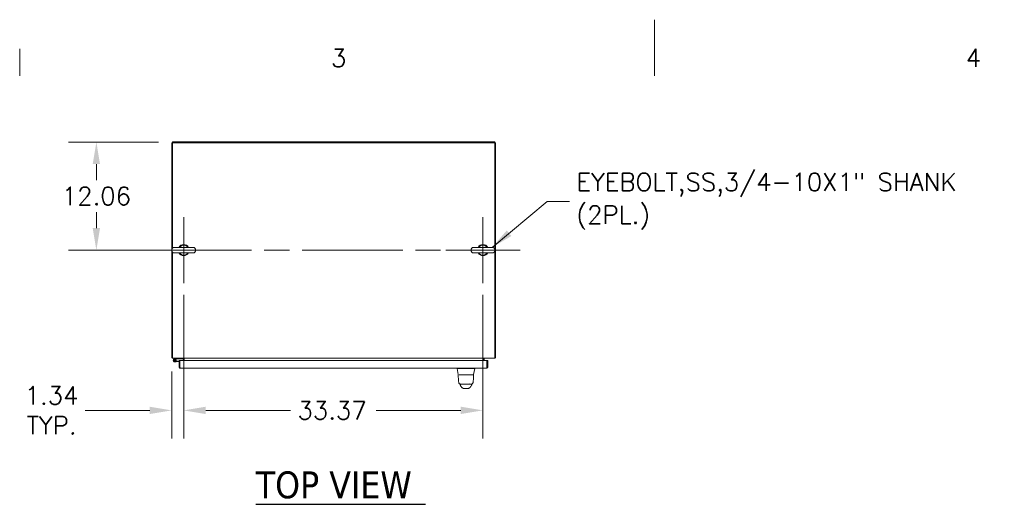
# Model space of a CAD drawing. Header units: inches. Extents: x 3 to 422, y 9 to 266.
# Tile 22 of 41: x 142 to 252, y 212 to 266. Entities that reach past the tile are written whole.
import ezdxf

# ---------------------------------------------------------------- set-up
doc = ezdxf.new("R2010")
doc.units = ezdxf.units.IN
doc.header["$LTSCALE"] = 25
doc.header["$MEASUREMENT"] = 0
doc.linetypes.add('CHAIN', pattern=[0.7087, 0.4724, -0.0591, 0.1181, -0.0591])
doc.layers.get('0').update_dxf_attribs({"lineweight": 0})
for name, color, linetype, lineweight in [('Border (ANSI)', 7, 'Continuous', 5), ('Center Mark (ANSI)', 7, 'Continuous', 5), ('Centerline (ANSI)', 7, 'Continuous', 5), ('Dimension (ANSI)', 7, 'Continuous', 5), ('Symbol (ANSI)', 7, 'Continuous', 5), ('Visible (ANSI)', 7, 'Continuous', 5)]:
    doc.layers.add(name, color=color, linetype=linetype, lineweight=lineweight)
doc.styles.add('Note Text (ANSI)', font='RomanS.shx')
doc.styles.add('ROMANS', font='romans.shx')
doc.styles.add('Text Style168', font='tahoma.ttf')
doc.dimstyles.new('Default (ANSI)', dxfattribs={"dimscale": 25, "dimtxt": 0.08, "dimasz": 0.098425, "dimexe": 0.125, "dimexo": 0.0625, "dimgap": 0.031496, "dimtad": 0, "dimtih": 1, "dimtoh": 1, "dimrnd": 1e-08, "dimzin": 0, "dimdsep": 46, "dimtxsty": 'ROMANS', "dimcen": 0.09, "dimdle": 0.393701, "dimclrd": 256, "dimclre": 256, "dimclrt": 256, "dimadec": 0, "dimazin": 0, "dimtfac": 1.25, "dimtofl": 0, "dimtmove": 0, "dimatfit": 3, "dimfxl": 0, "dimtolj": 1, "dimtzin": 0, "dimlwd": -1, "dimlwe": -1, "dimarcsym": 0})
doc.dimstyles.new('Default (ANSI)$7', dxfattribs={"dimscale": 25, "dimtxt": 0.08, "dimasz": 0.098425, "dimexe": 0.125, "dimexo": 0.0625, "dimgap": 0.031496, "dimtad": 0, "dimtih": 1, "dimtoh": 1, "dimrnd": 1e-08, "dimzin": 0, "dimdsep": 46, "dimtxsty": 'ROMANS', "dimcen": 0.09, "dimdle": 0.393701, "dimclrd": 256, "dimclre": 256, "dimclrt": 256, "dimadec": 0, "dimazin": 0, "dimtfac": 1.25, "dimtofl": 0, "dimtmove": 0, "dimatfit": 3, "dimfxl": 0, "dimtolj": 1, "dimtzin": 0, "dimlwd": -1, "dimlwe": -1, "dimarcsym": 0})

# ---------------------------------------------------------------- blocks, each defined once
blk = doc.blocks.new('Borders Default Border')
at = {"layer": 'Border (ANSI)'}
blk.add_line((5.6667, 10.38), (5.6667, 10.5), dxfattribs=at)
at = {"layer": 'Border (ANSI)', "flags": 128}
blk.add_lwpolyline([(8.5, 10.63), (8.5, 10.38)], dxfattribs=at)
at = {"layer": 'Border (ANSI)', "char_height": 0.08, "attachment_point": 7, "style": 'Note Text (ANSI)'}
for s, insert in [('3', (7.0559, 10.4192)), ('4', (9.8883, 10.42))]:
    blk.add_mtext(s, dxfattribs=dict(at, insert=insert))
blk = doc.blocks.new('*D17')
at = {"layer": 'Defpoints', "color": 0}
for p in [(159.97, 236.61), (158.63, 228.08), (159.97, 222.18)]:
    blk.add_point(p, dxfattribs=at)
at = {"layer": 'Dimension (ANSI)'}
for p, q in [((159.97, 235.05), (159.97, 219.05)), ((158.63, 226.52), (158.63, 219.05)), ((156.17, 222.18), (148.96, 222.18)), ((162.43, 222.18), (164.89, 222.18))]:
    blk.add_line(p, q, dxfattribs=at)
for points in [[(156.17, 222.59), (156.17, 221.77), (158.63, 222.18)], [(162.43, 222.59), (162.43, 221.77), (159.97, 222.18)]]:
    blk.add_solid(points, dxfattribs=at)
at = {"layer": 'Dimension (ANSI)', "insert": (145.22, 222.18), "char_height": 2, "attachment_point": 5, "style": 'ROMANS'}
blk.add_mtext('\\A1;1.34\\PTYP.', dxfattribs=at)
blk = doc.blocks.new('*D18')
at = {"layer": 'Defpoints', "color": 0}
for p in [(158.72, 252.11), (150.22, 240.05), (158.63, 240.05)]:
    blk.add_point(p, dxfattribs=at)
at = {"layer": 'Dimension (ANSI)'}
for p, q in [((157.16, 252.11), (147.1, 252.11)), ((150.22, 249.65), (150.22, 247.87)), ((150.22, 242.51), (150.22, 244.29)), ((157.07, 240.05), (147.1, 240.05))]:
    blk.add_line(p, q, dxfattribs=at)
for points in [[(149.81, 249.65), (150.63, 249.65), (150.22, 252.11)], [(149.81, 242.51), (150.63, 242.51), (150.22, 240.05)]]:
    blk.add_solid(points, dxfattribs=at)
at = {"layer": 'Dimension (ANSI)', "insert": (146.37, 247.08), "char_height": 2, "attachment_point": 1, "style": 'ROMANS'}
blk.add_mtext('\\A1;12.06', dxfattribs=at)
blk = doc.blocks.new('*D37')
at = {"layer": 'Defpoints', "color": 0}
for p in [(159.97, 236.61), (193.34, 236.61), (193.34, 222.18)]:
    blk.add_point(p, dxfattribs=at)
at = {"layer": 'Dimension (ANSI)'}
for p, q in [((159.97, 235.05), (159.97, 219.05)), ((193.34, 235.05), (193.34, 219.05)), ((162.43, 222.18), (171.87, 222.18)), ((190.88, 222.18), (181.45, 222.18))]:
    blk.add_line(p, q, dxfattribs=at)
for points in [[(162.43, 222.59), (162.43, 221.77), (159.97, 222.18)], [(190.88, 222.59), (190.88, 221.77), (193.34, 222.18)]]:
    blk.add_solid(points, dxfattribs=at)
at = {"layer": 'Dimension (ANSI)', "insert": (172.66, 223.18), "char_height": 2, "attachment_point": 1, "style": 'ROMANS'}
blk.add_mtext('\\A1;33.37', dxfattribs=at)

msp = doc.modelspace()

# ---------------------------------------------------------------- linework, layer by layer
at = {"layer": 'Center Mark (ANSI)', "linetype": 'CHAIN', "ltscale": 0.163669}
for p, q in [((159.9718, 243.7344), (159.9718, 236.3644)), ((193.3438, 243.7344), (193.3438, 236.3644))]:
    msp.add_line(p, q, dxfattribs=at)
at = {"layer": 'Centerline (ANSI)', "linetype": 'CHAIN', "ltscale": 0.152558}
for p, q in [((159.9718, 236.6144), (159.9718, 243.4844)), ((193.3438, 236.6144), (193.3438, 243.4844))]:
    msp.add_line(p, q, dxfattribs=at)
at = {"layer": 'Centerline (ANSI)', "linetype": 'CHAIN', "ltscale": 0.184557}
for p, q in [((155.8168, 240.0494), (164.1268, 240.0494)), ((189.1888, 240.0494), (197.4988, 240.0494))]:
    msp.add_line(p, q, dxfattribs=at)
at = {"layer": 'Centerline (ANSI)', "linetype": 'CHAIN', "ltscale": 0.952448}
msp.add_line((156.2868, 240.0494), (197.0288, 240.0494), dxfattribs=at)
at = {"layer": 'Symbol (ANSI)', "lineweight": 30}
msp.add_line((168.0025, 211.7055), (186.9312, 211.7055), dxfattribs=at)
at = {"layer": 'Visible (ANSI)'}
for p, q in [((158.6281, 252.0182), (158.6281, 228.0806)), ((158.7218, 252.0182), (158.6281, 252.0182)), ((158.7218, 252.1119), (158.7218, 252.0182)), ((158.7218, 252.1119), (194.6594, 252.1119)), ((158.7218, 240.2678), (158.7218, 252.0182)), ((158.7218, 252.0182), (194.6594, 252.0182)), ((194.6594, 252.1119), (194.6594, 252.0182)), ((194.7531, 252.0182), (194.6594, 252.0182)), ((194.6594, 252.0182), (194.6594, 240.17)), ((194.7531, 252.0182), (194.7531, 228.0806)), ((158.7218, 228.1119), (158.7218, 239.831)), ((161.0018, 240.3594), (158.9418, 240.3594)), ((158.9418, 239.7394), (161.0018, 239.7394)), ((194.3738, 240.3594), (192.3138, 240.3594)), ((192.3138, 239.7394), (194.3738, 239.7394)), ((194.6594, 239.9289), (194.6594, 228.1119)), ((158.7218, 228.0806), (158.6281, 228.0806)), ((158.7218, 228.1119), (158.7218, 227.9869)), ((194.6594, 227.9869), (158.7218, 227.9869)), ((158.9021, 227.9155), (159.1524, 227.9869)), ((158.9271, 227.8445), (159.0532, 227.8834)), ((159.1413, 227.6085), (158.962, 227.5925)), ((159.0532, 227.8834), (158.9985, 227.8309)), ((159.1456, 227.9119), (159.0532, 227.8834)), ((159.0931, 227.6795), (159.1347, 227.6832)), ((159.1347, 227.6832), (159.4411, 227.7104)), ((159.1347, 227.6832), (159.1413, 227.6085)), ((159.4411, 227.6351), (159.1413, 227.6085)), ((159.7774, 227.9119), (159.1456, 227.9119)), ((159.4411, 227.7601), (159.4411, 227.0101)), ((159.5348, 227.7601), (159.4411, 227.7601)), ((159.5348, 227.0101), (159.5348, 227.7601)), ((159.5458, 227.0101), (159.5458, 227.7601)), ((159.5458, 227.7601), (193.7739, 227.7601)), ((159.7774, 227.9869), (159.7774, 227.9119)), ((159.9094, 227.7601), (159.9094, 227.9557)), ((160.0031, 227.9869), (160.0031, 227.9557)), ((160.0031, 227.9557), (160.0031, 227.7601)), ((193.3781, 227.9557), (193.3781, 227.9869)), ((193.3781, 227.7601), (193.3781, 227.9557)), ((193.4718, 227.7601), (193.4718, 227.9557)), ((193.7739, 227.7601), (193.7739, 227.0101)), ((193.7849, 227.0101), (193.7849, 227.7601)), ((193.7849, 227.7601), (193.8786, 227.7601)), ((193.8786, 227.0101), (193.8786, 227.7601)), ((194.6594, 227.9869), (194.6594, 228.1119)), ((194.7531, 228.0806), (194.6594, 228.0806)), ((159.5348, 227.0101), (159.4411, 227.0101)), ((159.5458, 227.1332), (159.5348, 227.1332)), ((193.7536, 226.8851), (159.566, 226.8851)), ((190.472, 226.8851), (190.472, 226.8407)), ((190.472, 226.8407), (190.472, 226.8405)), ((190.5897, 226.1731), (190.472, 226.8405)), ((191.7269, 226.8405), (191.1699, 226.8405)), ((192.3071, 226.1731), (192.4248, 226.8405)), ((192.4248, 226.8851), (192.4248, 226.8407)), ((192.4248, 226.8405), (192.4248, 226.8407)), ((193.7849, 227.0101), (193.8786, 227.0101)), ((190.6977, 226.1568), (191.2876, 226.1568)), ((191.6092, 226.1568), (191.2876, 226.1568)), ((191.6092, 226.1568), (192.2193, 226.1568)), ((191.1759, 224.6362), (191.7271, 224.6362)), ((191.7283, 224.6362), (191.7271, 224.6362)), ((191.7283, 224.6362), (191.7308, 224.6362))]:
    msp.add_line(p, q, dxfattribs=at)
msp.add_circle((158.9474, 227.7568), 0.06, dxfattribs=at)
for centre, radius, start, end in [((159.9718, 240.0494), 0.625, 29.735713, 150.264287), ((159.9718, 240.0494), 0.56, 33.612375, 146.387625), ((193.3438, 240.0494), 0.625, 29.735713, 150.264287), ((193.3438, 240.0494), 0.56, 33.612375, 146.387625), ((158.9418, 240.0494), 0.31, 90, 270), ((159.9718, 240.0494), 0.625, 209.735713, 330.264287), ((159.9718, 240.0494), 0.56, 213.612375, 326.387625), ((161.0018, 240.0494), 0.31, 270, 90), ((192.3138, 240.0494), 0.31, 90, 270), ((193.3438, 240.0494), 0.625, 209.735713, 330.264287), ((193.3438, 240.0494), 0.56, 213.612375, 326.387625), ((194.3738, 240.0494), 0.31, 270, 90), ((158.753, 228.1119), 0.1249, 194.483432, 255.516568), ((158.9474, 227.7568), 0.165, 105.931891, 50.111702), ((158.9474, 227.7568), 0.09, 103.033631, 55.374391), ((158.9474, 227.7568), 0.09, 55.374391, 103.033631), ((159.4858, 227.5899), 0.124, 61.035918, 66.724042), ((159.8781, 227.9557), 0.0313, 0, 90), ((159.8781, 227.9557), 0.1249, 0, 14.483432), ((193.503, 227.9557), 0.125, 165.516568, 180), ((193.503, 227.9557), 0.0313, 90, 180), ((194.6281, 228.1119), 0.125, 284.483432, 345.516568), ((191.1699, 226.9695), 0.129, 266.489847, 269.98963), ((191.7269, 226.9695), 0.129, 270.01037, 273.510153), ((190.596, 226.145), 0.0118, 90.000013, 182.275839), ((190.6091, 226.1765), 0.0197, 190, 270), ((192.2877, 226.1765), 0.0197, 270.000064, 350.000011), ((192.2992, 226.145), 0.0118, 357.724164, 90.000001)]:
    msp.add_arc(centre, radius, start, end, dxfattribs=at)
for centre, major_axis, ratio, start_param, end_param in [((191.01, 225.0465), (-0.1851, -0.067), 0.66599845, 0.00000271, 0.00004115), ((191.8489, 225.7384), (0, 0.984), 0.00127353, 4.10765994, 4.10766139), ((191.8888, 225.0465), (0.1852, -0.0666), 0.66664321, 6.28314216, 6.28318181)]:
    msp.add_ellipse(centre, major_axis=major_axis, ratio=ratio, start_param=start_param, end_param=end_param, dxfattribs=at)
for points, knots in [([(159.4411, 227.0101), (159.4411, 226.9664), (159.4659, 226.9235), (159.5038, 226.9018), (159.5226, 226.8909), (159.5443, 226.8851), (159.566, 226.8851)], [0, 0, 0, 0, 1.04908001, 1.04908001, 1.04908001, 1.57079633, 1.57079633, 1.57079633, 1.57079633]), ([(159.5488, 226.9845), (159.5412, 226.9897), (159.5357, 226.9982), (159.5349, 227.0074), (159.5348, 227.0083), (159.5348, 227.0092), (159.5348, 227.0101)], [0.595101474, 0.595101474, 0.595101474, 0.595101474, 1.483474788, 1.483474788, 1.483474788, 1.570796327, 1.570796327, 1.570796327, 1.570796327]), ([(159.566, 226.8851), (159.5616, 226.8851), (159.5571, 226.9099), (159.5526, 226.9478), (159.5503, 226.9667), (159.5481, 226.9884), (159.5458, 227.0101)], [0, 0, 0, 0, 1.04908001, 1.04908001, 1.04908001, 1.57079633, 1.57079633, 1.57079633, 1.57079633]), ([(191.162, 226.8407), (191.1155, 226.8436), (191.0688, 226.8457), (190.9674, 226.8493), (190.9135, 226.8507), (190.792, 226.853), (190.728, 226.8536), (190.6178, 226.8536), (190.5727, 226.853), (190.5149, 226.8507), (190.4971, 226.8493), (190.4766, 226.8457), (190.472, 226.8436), (190.472, 226.8407)], [-2.74347224, -2.74347224, -2.74347224, -2.74347224, -2.38819032, -2.38819032, -1.96055056, -1.96055056, -1.37195117, -1.37195117, -0.78330896, -0.78330896, -0.35540907, -0.35540907, 0, 0, 0, 0]), ([(192.4248, 226.8407), (192.4248, 226.8436), (192.4202, 226.8457), (192.3997, 226.8493), (192.382, 226.8507), (192.3244, 226.853), (192.2791, 226.8536), (192.1686, 226.8536), (192.1042, 226.853), (191.9828, 226.8507), (191.9289, 226.8493), (191.8276, 226.8457), (191.7811, 226.8436), (191.7348, 226.8407)], [-2.74429333, -2.74429333, -2.74429333, -2.74429333, -2.38875858, -2.38875858, -1.96325703, -1.96325703, -1.37236934, -1.37236934, -0.78185267, -0.78185267, -0.35396182, -0.35396182, 0, 0, 0, 0]), ([(193.7739, 227.0101), (193.7694, 226.9664), (193.7649, 226.9235), (193.7604, 226.9018), (193.7581, 226.8909), (193.7559, 226.8851), (193.7536, 226.8851)], [0, 0, 0, 0, 1.04908001, 1.04908001, 1.04908001, 1.57079633, 1.57079633, 1.57079633, 1.57079633]), ([(193.7536, 226.8851), (193.7973, 226.8851), (193.8402, 226.9099), (193.862, 226.9478), (193.8728, 226.9667), (193.8786, 226.9884), (193.8786, 227.0101)], [0, 0, 0, 0, 1.04908001, 1.04908001, 1.04908001, 1.57079633, 1.57079633, 1.57079633, 1.57079633]), ([(193.7709, 226.9845), (193.7785, 226.9897), (193.784, 226.9982), (193.7848, 227.0074), (193.7849, 227.0083), (193.7849, 227.0092), (193.7849, 227.0101)], [0.595101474, 0.595101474, 0.595101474, 0.595101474, 1.483474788, 1.483474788, 1.483474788, 1.570796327, 1.570796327, 1.570796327, 1.570796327]), ([(190.6542, 225.2779), (190.6367, 225.3829), (190.6246, 225.497), (190.6012, 225.7812), (190.5917, 225.9593), (190.5842, 226.1445)], [0, 0, 0, 0, 1.1380986, 1.1380986, 2.63311961, 2.63311961, 2.63311961, 2.63311961]), ([(190.6091, 226.1568), (190.6076, 226.1568), (190.6063, 226.1568), (190.6051, 226.1568), (190.6033, 226.1568), (190.6018, 226.1568), (190.6006, 226.1568), (190.5994, 226.1568), (190.5985, 226.1568), (190.5978, 226.1568), (190.5971, 226.1568), (190.5966, 226.1568), (190.5964, 226.1568), (190.5961, 226.1568), (190.596, 226.1568), (190.596, 226.1568)], [0.874848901, 0.874848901, 0.874848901, 0.874848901, 0.891891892, 0.891891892, 0.891891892, 0.918918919, 0.918918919, 0.918918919, 0.945945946, 0.945945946, 0.945945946, 0.972972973, 0.972972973, 0.972972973, 1, 1, 1, 1]), ([(190.8484, 225.1135), (190.8406, 225.1135), (190.8327, 225.114), (190.8042, 225.1174), (190.7835, 225.1233), (190.7457, 225.1411), (190.728, 225.1532), (190.6977, 225.182), (190.6847, 225.199), (190.6648, 225.2362), (190.6578, 225.2569), (190.6542, 225.2779)], [0, 0, 0, 0, 0.059779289, 0.059779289, 0.219097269, 0.219097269, 0.378419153, 0.378419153, 0.537633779, 0.537633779, 0.699837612, 0.699837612, 0.699837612, 0.699837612]), ([(192.2424, 225.2784), (192.239, 225.2574), (192.232, 225.2368), (192.2122, 225.1995), (192.1992, 225.1824), (192.169, 225.1536), (192.1514, 225.1414), (192.1136, 225.1235), (192.093, 225.1175), (192.0642, 225.114), (192.0562, 225.1135), (192.0482, 225.1135)], [0, 0, 0, 0, 0.162087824, 0.162087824, 0.321306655, 0.321306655, 0.48062839, 0.48062839, 0.639946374, 0.639946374, 0.701196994, 0.701196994, 0.701196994, 0.701196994]), ([(192.2992, 226.1568), (192.2992, 226.1568), (192.299, 226.1568), (192.2987, 226.1568), (192.2984, 226.1568), (192.2979, 226.1568), (192.2972, 226.1568), (192.2965, 226.1568), (192.2956, 226.1568), (192.2944, 226.1568), (192.2932, 226.1568), (192.2917, 226.1568), (192.2899, 226.1568), (192.288, 226.1568), (192.2858, 226.1568), (192.2831, 226.1568), (192.2804, 226.1568), (192.2773, 226.1568), (192.2736, 226.1568), (192.2699, 226.1568), (192.2657, 226.1568), (192.2607, 226.1568), (192.2558, 226.1568), (192.2501, 226.1568), (192.2436, 226.1568), (192.2388, 226.1568), (192.2336, 226.1568), (192.2278, 226.1568)], [0, 0, 0, 0, 0.027027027, 0.027027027, 0.027027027, 0.054054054, 0.054054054, 0.054054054, 0.081081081, 0.081081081, 0.081081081, 0.108108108, 0.108108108, 0.108108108, 0.135135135, 0.135135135, 0.135135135, 0.162162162, 0.162162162, 0.162162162, 0.189189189, 0.189189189, 0.189189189, 0.216216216, 0.216216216, 0.216216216, 0.236224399, 0.236224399, 0.236224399, 0.236224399]), ([(192.3101, 226.1224), (192.3008, 225.895), (192.2888, 225.6786), (192.2621, 225.4161), (192.2534, 225.3455), (192.2424, 225.2784)], [0, 0, 0, 0, 1.84284413, 1.84284413, 2.57091399, 2.57091399, 2.57091399, 2.57091399]), ([(190.9125, 224.8274), (190.8842, 224.8606), (190.8617, 224.8968), (190.8368, 224.949), (190.8305, 224.9641), (190.8249, 224.9794)], [0, 0, 0, 0, 0.35751175, 0.35751175, 0.498674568, 0.498674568, 0.498674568, 0.498674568]), ([(190.8484, 225.1135), (190.8484, 225.1135), (190.8484, 225.1135), (190.8484, 225.1135), (190.8485, 225.1135), (190.8488, 225.1135), (190.8493, 225.1135), (190.8499, 225.1135), (190.8508, 225.1135), (190.852, 225.1135), (190.8532, 225.1135), (190.8548, 225.1135), (190.8568, 225.1135), (190.8588, 225.1135), (190.8614, 225.1135), (190.8645, 225.1135), (190.8676, 225.1135), (190.8714, 225.1135), (190.876, 225.1135), (190.8806, 225.1135), (190.886, 225.1135), (190.8924, 225.1135), (190.8989, 225.1135), (190.9064, 225.1135), (190.9153, 225.1135), (190.9243, 225.1135), (190.9346, 225.1135), (190.946, 225.1135), (190.9574, 225.1135), (190.9697, 225.1135), (190.9823, 225.1135), (190.9949, 225.1135), (191.0077, 225.1135), (191.0204, 225.1135), (191.0332, 225.1135), (191.0459, 225.1135), (191.0584, 225.1135), (191.0709, 225.1135), (191.0832, 225.1135), (191.0952, 225.1135), (191.1072, 225.1135), (191.119, 225.1135), (191.1304, 225.1135), (191.1418, 225.1135), (191.153, 225.1135), (191.1637, 225.1135), (191.1745, 225.1135), (191.185, 225.1135), (191.195, 225.1135), (191.205, 225.1135), (191.2145, 225.1135), (191.2237, 225.1135), (191.2329, 225.1135), (191.2418, 225.1135), (191.2502, 225.1135), (191.2587, 225.1135), (191.2668, 225.1135), (191.2744, 225.1135)], [0.090717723, 0.090717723, 0.090717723, 0.090717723, 0.1, 0.1, 0.1, 0.15, 0.15, 0.15, 0.2, 0.2, 0.2, 0.25, 0.25, 0.25, 0.3, 0.3, 0.3, 0.35, 0.35, 0.35, 0.4, 0.4, 0.4, 0.45, 0.45, 0.45, 0.5, 0.5, 0.5, 0.55, 0.55, 0.55, 0.6, 0.6, 0.6, 0.65, 0.65, 0.65, 0.7, 0.7, 0.7, 0.75, 0.75, 0.75, 0.8, 0.8, 0.8, 0.85, 0.85, 0.85, 0.9, 0.9, 0.9, 0.95, 0.95, 0.95, 1, 1, 1, 1]), ([(191.0707, 224.6774), (191.057, 224.6833), (191.0452, 224.69), (191.0243, 224.7038), (191.0153, 224.7109), (190.9948, 224.7286), (190.9852, 224.7386), (190.9601, 224.7663), (190.9481, 224.7821), (190.9266, 224.8099), (190.9176, 224.8214), (190.9125, 224.8273)], [0, 0, 0, 0, 0.1363549, 0.1363549, 0.28625597, 0.28625597, 0.53095604, 0.53095604, 1.01850585, 1.01850585, 1.53885143, 1.53885143, 1.53885143, 1.53885143]), ([(191.0971, 224.6664), (191.0971, 224.6664), (191.0968, 224.6666), (191.0954, 224.6674), (191.1011, 224.6643), (191.0707, 224.6774)], [0.86132538, 0.86132538, 0.86132538, 0.86132538, 1.32028938, 1.32028938, 2.73948062, 2.73948062, 2.73948062, 2.73948062]), ([(191.1759, 224.6362), (191.1629, 224.6362), (191.1496, 224.6385), (191.1317, 224.6446), (191.1262, 224.647), (191.117, 224.6519), (191.113, 224.6543), (191.1081, 224.6576), (191.1067, 224.6586), (191.1039, 224.6607), (191.1027, 224.6616), (191.1008, 224.6631), (191.1001, 224.6637), (191.0987, 224.6649), (191.0982, 224.6654), (191.0974, 224.6661), (191.0971, 224.6663), (191.0969, 224.6665)], [0, 0, 0, 0, 0.099499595, 0.099499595, 0.145554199, 0.145554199, 0.181368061, 0.181368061, 0.198700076, 0.198700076, 0.219720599, 0.219720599, 0.241484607, 0.241484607, 0.277617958, 0.277617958, 0.315870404, 0.315870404, 0.315870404, 0.315870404]), ([(191.2744, 225.1135), (191.2832, 225.1135), (191.2918, 225.1135), (191.2999, 225.1135), (191.3081, 225.1135), (191.316, 225.1135), (191.3236, 225.1135), (191.3312, 225.1135), (191.3385, 225.1135), (191.3455, 225.1135), (191.3525, 225.1135), (191.3593, 225.1135), (191.3657, 225.1135), (191.3721, 225.1135), (191.3783, 225.1135), (191.3841, 225.1135), (191.39, 225.1135), (191.3956, 225.1135), (191.4009, 225.1135), (191.4062, 225.1135), (191.4112, 225.1135), (191.416, 225.1135), (191.4207, 225.1135), (191.4252, 225.1135), (191.4294, 225.1135), (191.4337, 225.1135), (191.4378, 225.1135), (191.4418, 225.1135), (191.4458, 225.1135), (191.4497, 225.1135), (191.4537, 225.1135), (191.4577, 225.1135), (191.4618, 225.1135), (191.4661, 225.1135), (191.4703, 225.1135), (191.4748, 225.1135), (191.4795, 225.1135), (191.4843, 225.1135), (191.4893, 225.1135), (191.4946, 225.1135), (191.4999, 225.1135), (191.5054, 225.1135), (191.5113, 225.1135), (191.5171, 225.1135), (191.5233, 225.1135), (191.5297, 225.1135), (191.5361, 225.1135), (191.5429, 225.1135), (191.5499, 225.1135), (191.5569, 225.1135), (191.5641, 225.1135), (191.5717, 225.1135), (191.5792, 225.1135), (191.5871, 225.1135), (191.5953, 225.1135), (191.6034, 225.1135), (191.6119, 225.1135), (191.6207, 225.1135)], [0, 0, 0, 0, 0.052631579, 0.052631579, 0.052631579, 0.105263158, 0.105263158, 0.105263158, 0.157894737, 0.157894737, 0.157894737, 0.210526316, 0.210526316, 0.210526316, 0.263157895, 0.263157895, 0.263157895, 0.315789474, 0.315789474, 0.315789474, 0.368421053, 0.368421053, 0.368421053, 0.421052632, 0.421052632, 0.421052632, 0.473684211, 0.473684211, 0.473684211, 0.526315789, 0.526315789, 0.526315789, 0.578947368, 0.578947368, 0.578947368, 0.631578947, 0.631578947, 0.631578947, 0.684210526, 0.684210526, 0.684210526, 0.736842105, 0.736842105, 0.736842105, 0.789473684, 0.789473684, 0.789473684, 0.842105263, 0.842105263, 0.842105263, 0.894736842, 0.894736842, 0.894736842, 0.947368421, 0.947368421, 0.947368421, 0.999999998, 0.999999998, 0.999999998, 0.999999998]), ([(191.6207, 225.1135), (191.6287, 225.1135), (191.6371, 225.1135), (191.646, 225.1135), (191.6549, 225.1135), (191.6641, 225.1135), (191.6738, 225.1135), (191.6835, 225.1135), (191.6936, 225.1135), (191.7042, 225.1135), (191.7147, 225.1135), (191.7257, 225.1135), (191.7371, 225.1135), (191.7485, 225.1135), (191.7602, 225.1135), (191.7723, 225.1135), (191.7844, 225.1135), (191.7968, 225.1135), (191.8096, 225.1135), (191.8223, 225.1135), (191.8354, 225.1135), (191.8485, 225.1135), (191.8616, 225.1135), (191.8748, 225.1135), (191.888, 225.1135), (191.9012, 225.1135), (191.9144, 225.1135), (191.9273, 225.1135), (191.9402, 225.1135), (191.9528, 225.1135), (191.964, 225.1135), (191.9751, 225.1135), (191.9848, 225.1135), (191.993, 225.1135), (192.0013, 225.1135), (192.0081, 225.1135), (192.0139, 225.1135), (192.0196, 225.1135), (192.0243, 225.1135), (192.0282, 225.1135), (192.0322, 225.1135), (192.0352, 225.1135), (192.0378, 225.1135), (192.0403, 225.1135), (192.0422, 225.1135), (192.0436, 225.1135), (192.0451, 225.1135), (192.0461, 225.1135), (192.0468, 225.1135), (192.0475, 225.1135), (192.0479, 225.1135), (192.0481, 225.1135), (192.0481, 225.1135), (192.0482, 225.1135), (192.0482, 225.1135)], [0, 0, 0, 0, 0.052631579, 0.052631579, 0.052631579, 0.105263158, 0.105263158, 0.105263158, 0.157894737, 0.157894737, 0.157894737, 0.210526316, 0.210526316, 0.210526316, 0.263157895, 0.263157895, 0.263157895, 0.315789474, 0.315789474, 0.315789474, 0.368421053, 0.368421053, 0.368421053, 0.421052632, 0.421052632, 0.421052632, 0.473684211, 0.473684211, 0.473684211, 0.526315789, 0.526315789, 0.526315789, 0.578947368, 0.578947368, 0.578947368, 0.631578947, 0.631578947, 0.631578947, 0.684210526, 0.684210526, 0.684210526, 0.736842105, 0.736842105, 0.736842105, 0.789473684, 0.789473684, 0.789473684, 0.842105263, 0.842105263, 0.842105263, 0.894736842, 0.894736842, 0.894736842, 0.912495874, 0.912495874, 0.912495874, 0.912495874]), ([(191.8151, 224.6717), (191.8076, 224.6641), (191.7827, 224.6446), (191.7514, 224.6362), (191.7308, 224.6362)], [0.493283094, 0.493283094, 0.493283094, 0.493283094, 0.666666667, 1, 1, 1, 1]), ([(191.8321, 224.6784), (191.8042, 224.666), (191.8075, 224.6681), (191.8071, 224.6678), (191.807, 224.6678), (191.807, 224.6678)], [0, 0, 0, 0, 1.30875627, 1.30875627, 1.58171907, 1.58171907, 1.58171907, 1.58171907]), ([(191.988, 224.8292), (191.9809, 224.8207), (191.9662, 224.8008), (191.9373, 224.7641), (191.9263, 224.7505), (191.9031, 224.7268), (191.8938, 224.7181), (191.8757, 224.7038), (191.8687, 224.6988), (191.8523, 224.6885), (191.8428, 224.6832), (191.8321, 224.6784)], [0, 0, 0, 0, 0.75513647, 0.75513647, 1.13262354, 1.13262354, 1.32968014, 1.32968014, 1.43317407, 1.43317407, 1.54042599, 1.54042599, 1.54042599, 1.54042599])]:
    msp.add_open_spline(points, degree=3, knots=knots, dxfattribs=at)
for points in [[(190.5842, 226.1445), (190.5842, 226.1445), (190.5842, 226.1445), (190.5842, 226.1445)], [(190.6542, 225.2779), (190.6542, 225.2779), (190.6542, 225.2779), (190.6542, 225.2779)], [(192.2424, 225.2784), (192.2424, 225.2784), (192.2424, 225.2784), (192.2424, 225.2784)], [(192.3101, 226.1224), (192.3104, 226.1297), (192.3107, 226.1371), (192.311, 226.1445)], [(190.7691, 225.1163), (190.7663, 225.1224), (190.7635, 225.1283), (190.7609, 225.134)], [(190.7729, 225.1081), (190.7716, 225.1109), (190.7704, 225.1136), (190.7691, 225.1163)], [(190.8249, 224.9794), (190.8093, 225.0224), (190.7919, 225.065), (190.7729, 225.1081)], [(190.8843, 225.1135), (190.8843, 225.1135), (190.8843, 225.1135), (190.8843, 225.1135)], [(190.9125, 224.8273), (190.9125, 224.8273), (190.9125, 224.8273), (190.9125, 224.8274)], [(191.9881, 224.8292), (191.988, 224.8292), (191.988, 224.8292), (191.988, 224.8292)], [(192.074, 224.9798), (192.0547, 224.9262), (192.0267, 224.8751), (191.9881, 224.8292)], [(192.0133, 225.1135), (192.0133, 225.1135), (192.0133, 225.1135), (192.0133, 225.1135)], [(192.1257, 225.1084), (192.1067, 225.0653), (192.0895, 225.0228), (192.074, 224.9798)], [(192.1294, 225.1167), (192.1282, 225.114), (192.127, 225.1113), (192.1257, 225.1084)], [(192.138, 225.1352), (192.1353, 225.1293), (192.1324, 225.1231), (192.1294, 225.1167)]]:
    msp.add_open_spline(points, degree=3, dxfattribs=at)

# ---------------------------------------------------------------- block references
at = {"xscale": 25, "yscale": 25, "zscale": 25}
msp.add_blockref('Borders Default Border', (0, 0), dxfattribs=at)

# ---------------------------------------------------------------- texts
at = {"layer": 'Symbol (ANSI)', "insert": (203.7736, 245.4926), "char_height": 2, "width": 48.988818, "attachment_point": 4, "line_spacing_factor": 1.093904, "style": 'ROMANS'}
msp.add_mtext('{\\fRomanS|b0|i0;\\H2.0000;EYEBOLT,SS,3/4-10X1" SHANK\\P(2PL.)}', dxfattribs=at)
at = {"layer": 'Symbol (ANSI)', "insert": (168.0001, 212.3173), "char_height": 3, "attachment_point": 7, "style": 'Text Style168'}
msp.add_mtext('TOP VIEW', dxfattribs=at)

# ---------------------------------------------------------------- dimensions: what is measured, and where the dimension line sits
at = {"layer": 'Dimension (ANSI)'}
dim = msp.add_linear_dim(base=(150.2222, 240.0494), p1=(158.7218, 252.1119), p2=(158.6281, 240.0494), angle=90, dimstyle='Default (ANSI)', override={"dimdec": 2, "dimtp": 0, "dimtm": 0, "dimtdec": 2, "dimatfit": 1}, dxfattribs=at)
dim.commit()
dim.dimension.update_dxf_attribs({"geometry": '*D18', "text_midpoint": (150.2222, 246.0807), "dimtype": 160})
dim = msp.add_linear_dim(base=(159.9718, 222.1764), p1=(158.6281, 228.0806), p2=(159.9718, 236.6144), angle=180, text='<>\\PTYP.', dimstyle='Default (ANSI)', override={"dimtih": 0, "dimtoh": 0, "dimdec": 2, "dimtp": 0, "dimtm": 0, "dimtdec": 2, "dimatfit": 1}, dxfattribs=at)
dim.commit()
dim.dimension.update_dxf_attribs({"geometry": '*D17', "text_midpoint": (145.223, 222.1764), "dimtype": 160})
dim = msp.add_linear_dim(base=(193.3438, 222.1764), p1=(159.9718, 236.6144), p2=(193.3438, 236.6144), dimstyle='Default (ANSI)', override={"dimtih": 0, "dimtoh": 0, "dimdec": 2, "dimtp": 0, "dimtm": 0, "dimtdec": 2, "dimatfit": 1}, dxfattribs=at)
dim.commit()
dim.dimension.update_dxf_attribs({"geometry": '*D37', "text_midpoint": (176.6578, 222.1764), "dimtype": 160})

# ---------------------------------------------------------------- leaders
at = {"layer": 'Symbol (ANSI)', "annotation_type": 0, "has_hookline": 1, "hookline_direction": 0, "text_width": 47.7372}
msp.add_leader([(194.3738, 240.3594), (200.5255, 245.4926), (202.9862, 245.4926)], dimstyle='Default (ANSI)$7', override={"dimtad": 0}, dxfattribs=at)

doc.saveas('drawing.dxf')
